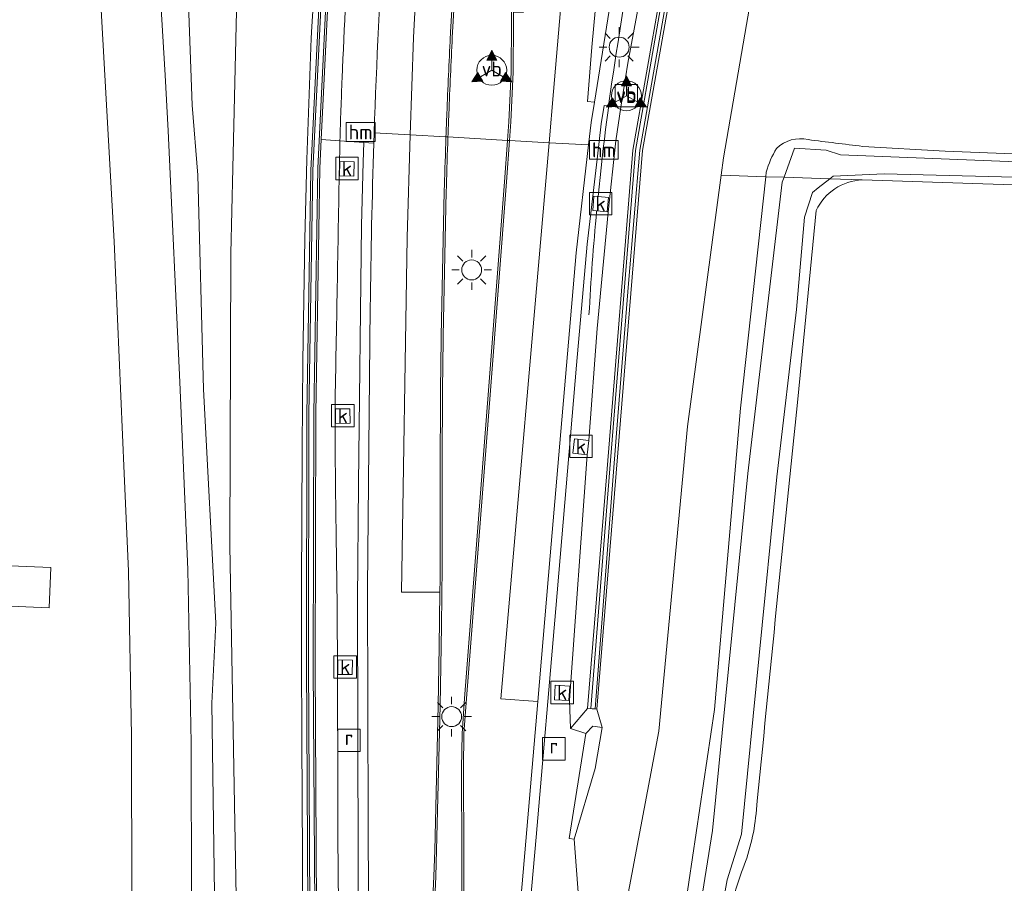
# Model space of a CAD drawing. Extents: x 168026 to 168874, y 448609 to 449769.
# Tile 28 of 39: x 168216 to 168315, y 449459 to 449545. Entities that reach past the tile are written whole.
import ezdxf
from ezdxf.enums import TextEntityAlignment as Align

# ---------------------------------------------------------------- set-up
doc = ezdxf.new("R2010")
doc.units = 0
doc.layers.get('0').update_dxf_attribs({"color": 252, "lineweight": 5})
for name, color, linetype, lineweight in [('B-WE-BV-GELEIDECONSTRUCTIE-G', 252, 'Continuous', 5), ('B-WE-BV-GELEIDECONSTRUCTIE-GV', 252, 'Continuous', 5), ('B-WE-GK-BESCHOEIING-G', 252, 'GK-BESCHOEIING', 5), ('B-WE-GR-BEPLANTING_CULTUUR_BOSPLANTSOEN-GV', 252, 'Continuous', 5), ('B-WE-GR-GROENVOORZIENING-GV', 252, 'Continuous', 5), ('B-WE-IE-TERREINAFSCHEIDING_KUNSTMATIG_MUUR-GV', 252, 'Continuous', 5), ('B-WE-KL-ET_LS_OV_LICHTMAST-S', 252, 'Continuous', 5), ('B-WE-OG-TERREIN_CULTUURSCHEIDING-GV', 252, 'Continuous', 5), ('B-WE-OG-TERREIN_ERF-GV', 252, 'Continuous', 5), ('B-WE-OG-TOPOGRAFIE_BEBOUWING-GV', 1, 'Continuous', 18), ('B-WE-OG-WATER_SLOOT-GV', 252, 'Continuous', 5), ('B-WE-RI-GWA_KOLK-S', 252, 'Continuous', 5), ('B-WE-RI-GWA_RIOOLPUT-S', 252, 'Continuous', 5), ('B-WE-VH-VERHARDING_GESLOTEN-GV', 252, 'Continuous', 5), ('B-WE-VH-VERHARDING_OPEN-GV', 252, 'Continuous', 5), ('B-WE-VW-BEWEGWIJZERING_DRAAGCONSTRUCTIE-S', 252, 'Continuous', 5), ('B-WE-VW-HECTOMETRERING-S', 252, 'Continuous', 5), ('B-WE-VW-VERKEERSTEKEN_BORD-S', 252, 'Continuous', 5), ('B-WE-VW-VERKEERSTEKEN_DRAAGCONSTRUCTIE-S', 252, 'Continuous', 5), ('vervallen-WE-GR-BOUWLAND-GV', 252, 'Continuous', 5), ('vervallen-WE-GR-GROENVOORZIENING-GV', 252, 'Continuous', 5), ('vervallen-WE-OG-TERREIN_CULTUURSCHEIDING-GV', 252, 'Continuous', 5), ('vervallen-WE-OG-TERREIN_ERF-GV', 252, 'Continuous', 5), ('vervallen-WE-OG-WATER_SLOOT-GV', 252, 'Continuous', 5)]:
    doc.layers.add(name, color=color, linetype=linetype, lineweight=lineweight)
doc.styles.add('NLCS-ISO', font='NLCS-ISO.ttf')
doc.linetypes.add('GK-BESCHOEIING', pattern='A,30,-5,[1,NLCS.SHX,S=1,R=0,X=0,Y=0],-5', length=40)

# ---------------------------------------------------------------- blocks, each defined once
blk = doc.blocks.new('SIE-WEG_VERKEERSBORD-SO')
at = {"color": 0, "linetype": 'ByBlock', "lineweight": 18}
blk.add_lwpolyline([(-1.125, -1.125), (1.125, -1.125), (1.125, 1.125), (-1.125, 1.125)], close=True, dxfattribs=at)
at = {"color": 0, "linetype": 'ByBlock', "lineweight": 18, "style": 'NLCS-ISO'}
blk.add_text('vb', height=1.5, dxfattribs=at).set_placement((0, 0), align=Align.MIDDLE_CENTER)
blk = doc.blocks.new('SIE-WEG_VERKEERSBORD_WEGWIJZER-SO')
at = {"linetype": 'ByBlock', "lineweight": 18}
h = blk.add_hatch(color=0, dxfattribs=at)
h.dxf.hatch_style = 1
h.paths.add_polyline_path([(0.5, 1), (0, 2), (-0.5, 1)])
h = blk.add_hatch(color=0, dxfattribs=at)
h.dxf.hatch_style = 1
h.paths.add_polyline_path([(-1.384, -0.222), (-2, -1.155), (-0.884, -1.088)])
h = blk.add_hatch(color=0, dxfattribs=at)
h.dxf.hatch_style = 1
h.paths.add_polyline_path([(1.384, -0.222), (2, -1.155), (0.884, -1.088)])
at = {"color": 0, "linetype": 'ByBlock', "lineweight": 18}
for points in [[(0.5, 1), (0, 2), (-0.5, 1)], [(-1.384, -0.222), (-2, -1.155), (-0.884, -1.088)], [(1.384, -0.222), (2, -1.155), (0.884, -1.088)]]:
    blk.add_lwpolyline(points, close=True, dxfattribs=at)
for points in [[(0, 1), (0, 0)], [(-1.134, -0.655), (0, 0)], [(1.134, -0.655), (0, 0)]]:
    blk.add_lwpolyline(points, dxfattribs=at)
blk = doc.blocks.new('SKL-ET_OV_LICHTMAST-SO')
at = {"color": 0, "linetype": 'ByBlock', "lineweight": 18}
for points in [[(0, 2), (0, 1.25)], [(-1.414, 1.414), (-0.884, 0.884)], [(0.884, 0.884), (1.414, 1.414)], [(-1.25, 0), (-2, 0)], [(2, 0), (1.25, 0)], [(-1.414, -1.414), (-0.884, -0.884)], [(0.884, -0.884), (1.414, -1.414)], [(0, -1.25), (0, -2)]]:
    blk.add_lwpolyline(points, dxfattribs=at)
blk.add_circle((0, 0), 1, dxfattribs=at)
blk = doc.blocks.new('SIE-WEG_PAAL_HECTOMETERPAAL-SO')
at = {"color": 0, "linetype": 'ByBlock', "lineweight": 18}
blk.add_lwpolyline([(-1.44375, -0.94375), (1.44375, -0.94375), (1.44375, 0.94375), (-1.44375, 0.94375)], close=True, dxfattribs=at)
at = {"color": 0, "linetype": 'ByBlock', "lineweight": 18, "style": 'NLCS-ISO'}
blk.add_text('hm', height=1.5, dxfattribs=at).set_placement((0, 0), align=Align.MIDDLE_CENTER)
blk = doc.blocks.new('SIE-WEG_PAAL_VERKEERSBORD-SO')
at = {"color": 0, "linetype": 'ByBlock', "lineweight": 18}
blk.add_circle((0, 0), 1.5, dxfattribs=at)
at = {"color": 0, "linetype": 'ByBlock', "lineweight": 18, "style": 'NLCS-ISO'}
blk.add_text('vb', height=1.5, dxfattribs=at).set_placement((0, 0.132), align=Align.MIDDLE_CENTER)
blk = doc.blocks.new('SRI-KOLK-SO')
at = {"color": 0, "linetype": 'ByBlock', "lineweight": 18}
blk.add_lwpolyline([(-1.125, -1.125), (1.125, -1.125), (1.125, 1.125), (-1.125, 1.125)], close=True, dxfattribs=at)
at = {"color": 0, "linetype": 'ByBlock', "lineweight": 18, "style": 'NLCS-ISO'}
blk.add_text('k', height=1.5, dxfattribs=at).set_placement((0, 0), align=Align.MIDDLE_CENTER)
blk = doc.blocks.new('SRI-PUT_INSPECTIEPUT_RIOOLPUT-SO')
at = {"color": 0, "linetype": 'ByBlock', "lineweight": 18}
blk.add_lwpolyline([(-1.125, -1.125), (1.125, -1.125), (1.125, 1.125), (-1.125, 1.125)], close=True, dxfattribs=at)
at = {"color": 0, "linetype": 'ByBlock', "lineweight": 18, "style": 'NLCS-ISO'}
blk.add_text('r', height=1.5, dxfattribs=at).set_placement((0, 0.283), align=Align.MIDDLE_CENTER)

msp = doc.modelspace()

# ---------------------------------------------------------------- linework, layer by layer
at = {"layer": 'B-WE-BV-GELEIDECONSTRUCTIE-G', "flags": 128}
msp.add_lwpolyline([(168277.981, 449553.589), (168276.364, 449543.088)], dxfattribs=at)
at = {"layer": 'B-WE-BV-GELEIDECONSTRUCTIE-G'}
for points in [[(168276.364, 449543.088, 0.014608), (168274.388, 449527.762)], [(168274.249, 449526.318, 0.009876), (168273.48, 449515.893)]]:
    msp.add_lwpolyline(points, format="xyb", dxfattribs=at)
at = {"layer": 'B-WE-BV-GELEIDECONSTRUCTIE-GV', "flags": 128}
for points in [[(168267.13, 449584.185), (168266.93, 449584.193), (168266.208, 449577.219), (168265.775, 449572.236), (168265.661, 449567.215), (168265.706, 449548.243), (168265.711, 449545.245), (168265.671, 449540.233), (168265.431, 449535.261), (168265.304, 449533.397), (168265.504, 449533.385), (168265.631, 449535.247), (168265.871, 449540.227), (168265.911, 449545.243), (168265.909, 449546.248), (168265.906, 449548.243), (168265.861, 449567.21), (168265.975, 449572.225), (168266.407, 449577.202)], [(168265.504, 449533.385), (168265.304, 449533.397), (168265.022, 449529.249), (168263.392, 449508.323), (168260.987, 449477.443), (168260.75, 449473.94), (168260.691, 449470.414), (168260.806, 449444.347), (168260.828, 449441.335), (168260.821, 449439.349), (168260.713, 449437.33), (168260.377, 449433.395), (168260.577, 449433.379), (168260.912, 449437.313), (168261.021, 449439.343), (168261.028, 449441.334), (168261.006, 449444.348), (168260.891, 449470.411), (168260.95, 449473.932), (168261.187, 449477.429), (168263.591, 449508.307), (168265.221, 449529.233)]]:
    msp.add_lwpolyline(points, close=True, dxfattribs=at)
for points in [[(168260.47, 449558.728), (168259.604, 449544.255), (168259.59, 449544.007), (168259.577, 449543.759)], [(168259.777, 449543.749), (168259.804, 449544.243), (168260.67, 449558.716)], [(168259.143, 449533.746), (168259.343, 449533.735)], [(168259.343, 449533.735), (168259.143, 449533.746)], [(168258.984, 449528.766), (168258.978, 449528.53), (168258.973, 449528.294), (168258.675, 449513.758)], [(168258.875, 449513.754), (168259.172, 449528.29), (168259.184, 449528.76)], [(168258.563, 449498.71), (168258.574, 449495.756)], [(168258.774, 449495.756), (168258.763, 449498.711)], [(168258.545, 449489.377), (168258.533, 449488.103), (168258.46, 449482.651), (168258.366, 449476.739), (168258.01, 449462.181), (168257.912, 449459.611), (168257.278, 449445.584), (168257.109, 449442.589), (168256.911, 449439.594), (168256.476, 449433.726), (168256.675, 449433.709), (168257.111, 449439.581), (168257.309, 449442.577), (168257.478, 449445.573), (168258.112, 449459.602), (168258.566, 449476.734), (168258.66, 449482.648)]]:
    msp.add_lwpolyline(points, dxfattribs=at)
at = {"layer": 'B-WE-BV-GELEIDECONSTRUCTIE-GV'}
for points in [[(168259.577, 449543.759, 0.002604), (168259.231, 449536.076)], [(168259.431, 449536.068, -0.002864), (168259.777, 449543.749)], [(168259.231, 449536.076, 0.000857), (168259.143, 449533.746)], [(168259.343, 449533.735, -0.00084), (168259.431, 449536.068)], [(168259.143, 449533.746, 0.001805), (168258.984, 449528.766)], [(168259.184, 449528.76, -0.001814), (168259.343, 449533.735)], [(168258.675, 449513.758, 0.003347), (168258.604, 449508.675)], [(168258.804, 449508.674, -0.003346), (168258.875, 449513.754)], [(168258.604, 449508.675, 0.001706), (168258.563, 449498.71)], [(168258.763, 449498.711, -0.001706), (168258.804, 449508.674)], [(168258.574, 449495.756, -0.002039), (168258.545, 449489.377)], [(168258.745, 449489.375, 0.002037), (168258.774, 449495.756)], [(168258.709, 449486.011, 0.001189), (168258.745, 449489.375)], [(168258.66, 449482.648, 0.000888), (168258.709, 449486.011)]]:
    msp.add_lwpolyline(points, format="xyb", dxfattribs=at)
at = {"layer": 'B-WE-GK-BESCHOEIING-G', "flags": 128}
for points in [[(168230.978, 449539.941), (168229.677, 449561.653)], [(168224.01, 449556.63), (168225.87, 449523.25)], [(168231.288, 449534.365), (168230.978, 449539.941)], [(168232.473, 449509.157), (168231.288, 449534.365)], [(168225.87, 449523.25), (168226.893, 449500)], [(168233.278, 449490.353), (168232.473, 449509.157)], [(168226.893, 449500), (168227.32, 449490.2), (168227.63, 449473.68), (168227.64, 449457.14), (168227.74, 449440.51), (168227.58, 449407.53), (168227.47, 449390.95), (168226.96, 449352.29), (168226.93, 449350.99), (168220.17, 449342.09), (168190.7, 449343.43), (168158.7, 449344.92)], [(168233.6, 449472.997), (168233.278, 449490.353)], [(168233.627, 449457.145), (168233.6, 449472.997)]]:
    msp.add_lwpolyline(points, dxfattribs=at)
at = {"layer": 'B-WE-GR-BEPLANTING_CULTUUR_BOSPLANTSOEN-GV', "flags": 128}
msp.add_lwpolyline([(168244.827, 449443.996), (168244.769, 449461.517), (168244.699, 449473.313), (168244.654, 449481.694), (168244.651, 449488.637), (168244.712, 449502.576), (168244.795, 449511.254), (168244.987, 449523.522), (168245.189, 449531.477), (168245.642, 449543.657), (168245.702, 449544.807), (168246.891, 449563.554), (168247.47, 449570.336), (168249.016, 449583.439), (168249.543, 449584.009), (168242.486, 449588.193), (168241.439, 449587.429), (168239.798, 449573.11), (168238.223, 449549.256), (168237.775, 449530.618), (168237.569, 449522.05), (168237.478, 449492.754), (168238.127, 449455.721)], dxfattribs=at)
at = {"layer": 'B-WE-GR-GROENVOORZIENING-GV', "flags": 128}
for points in [[(168281.953, 449595.851), (168281.367, 449589.803), (168281.347, 449589.593), (168281.318, 449589.296), (168281.285, 449588.959), (168281.084, 449586.88), (168281.042, 449586.452), (168280.332, 449579.127), (168279.078, 449567.911), (168277.337, 449556.839), (168275.627, 449547.246), (168274.032, 449537.21), (168273.712, 449535.197), (168273.447, 449532.935), (168272.18, 449522.13), (168269.603, 449491.753), (168268.35, 449477.136), (168266.781, 449458.839), (168264.636, 449434.934), (168264.476, 449433.048), (168263.126, 449417.115), (168260.77, 449387.309), (168258.472, 449357.487), (168256.998, 449333.597)], [(168259.143, 449533.746), (168259.343, 449533.735), (168265.304, 449533.397), (168265.504, 449533.385), (168265.631, 449535.247), (168265.871, 449540.227), (168265.911, 449545.243), (168265.909, 449546.248), (168265.906, 449548.243), (168265.861, 449567.21), (168265.975, 449572.225), (168266.407, 449577.202), (168267.13, 449584.185), (168266.93, 449584.193), (168262.766, 449584.351), (168262.566, 449584.359), (168261.601, 449573.666)], [(168292.398, 449584.357), (168287.726, 449582.31), (168282.702, 449554.026), (168278.843, 449532.389), (168276.378, 449502.072), (168274.281, 449476.353), (168274.816, 449474.522), (168274.091, 449470.412), (168272.003, 449463.327), (168272.454, 449457.123), (168270.459, 449434.369), (168267.595, 449401.68), (168265.567, 449374.433), (168263.227, 449330.273), (168265.114, 449329.107), (168267.196, 449328.53), (168277.605, 449328.02), (168277.669, 449329.47), (168267.845, 449329.999), (168266.27, 449330.717), (168266.024, 449331.552), (168268.715, 449374.239), (168269.096, 449378.482)], [(168249.516, 449555.15), (168249.581, 449556.598), (168252.346, 449583.046), (168250.43, 449583.083), (168247.73, 449555.902), (168246.627, 449533.469), (168248.515, 449533.341)], [(168260.47, 449558.728), (168259.604, 449544.255), (168259.59, 449544.007), (168259.577, 449543.759)], [(168258.605, 449343.411), (168259.104, 449351.494), (168260.702, 449373.408), (168262.375, 449394.929), (168264.048, 449416.084), (168265.229, 449430.086), (168266.993, 449450.017), (168268.187, 449463.526), (168270.154, 449486.47), (168272.227, 449510.849), (168273.289, 449523.002), (168274.288, 449531.519), (168274.703, 449535.06), (168274.994, 449536.895), (168276.687, 449536.717), (168277.382, 449541.137), (168279.18, 449550.847)], [(168272.454, 449457.123), (168272.003, 449463.327), (168271.504, 449463.381), (168273.164, 449473.923), (168271.641, 449474.437), (168271.526, 449477.271), (168273.306, 449501.877), (168271.865, 449502.033), (168272.02, 449503.474), (168273.462, 449503.319), (168274.298, 449514.536), (168275.395, 449526.209), (168276.159, 449533.362), (168276.687, 449536.717), (168274.994, 449536.895), (168274.703, 449535.06), (168274.288, 449531.519), (168273.289, 449523.002), (168272.227, 449510.849), (168270.154, 449486.47), (168268.187, 449463.526), (168266.993, 449450.017)], [(168248.515, 449533.341), (168246.627, 449533.469), (168246.486, 449530.609), (168246.094, 449506.006), (168246.029, 449480.615), (168246.178, 449456.443), (168246.101, 449431.625), (168245.783, 449405.161), (168245.212, 449381.89), (168244.404, 449357.873), (168243.359, 449329.791), (168244.773, 449329.75)], [(168244.773, 449329.75), (168246.093, 449329.695), (168246.139, 449330.618), (168246.873, 449330.589), (168248.006, 449348.452), (168248.581, 449362.407), (168248.987, 449372.568), (168249.309, 449381.303), (168249.748, 449395.711), (168250.265, 449419.005), (168250.441, 449441.049), (168250.355, 449460.843), (168250.28, 449487.245), (168250.381, 449498.949), (168250.688, 449524.89), (168250.849, 449531.216), (168250.915, 449533.177), (168248.515, 449533.341)], [(168261.006, 449444.348), (168260.891, 449470.411), (168260.95, 449473.932), (168261.187, 449477.429), (168263.591, 449508.307), (168265.221, 449529.233), (168265.504, 449533.385), (168265.304, 449533.397), (168259.343, 449533.735), (168259.143, 449533.746)], [(168251.909, 449533.11), (168250.915, 449533.177), (168250.849, 449531.216), (168250.688, 449524.89), (168250.381, 449498.949), (168250.28, 449487.245), (168250.355, 449460.843), (168250.441, 449441.049), (168250.265, 449419.005), (168249.748, 449395.711), (168249.309, 449381.303), (168248.987, 449372.568), (168248.581, 449362.407), (168248.006, 449348.452), (168246.873, 449330.589), (168246.822, 449328.645), (168247.271, 449328.621), (168247.43, 449328.613), (168247.324, 449326.143)], [(168258.984, 449528.766), (168258.978, 449528.53), (168258.973, 449528.294), (168258.675, 449513.758)], [(168248.928, 449346.537), (168249.747, 449366.419), (168250.131, 449376.216), (168250.509, 449387.003), (168251.149, 449410.305), (168251.468, 449434.15), (168251.47, 449434.291), (168251.337, 449465.004), (168251.277, 449488.542), (168251.558, 449516.656)], [(168258.563, 449498.71), (168258.574, 449495.756)], [(168258.545, 449489.377), (168258.533, 449488.103), (168258.46, 449482.651), (168258.366, 449476.739), (168258.01, 449462.181), (168257.912, 449459.611), (168257.278, 449445.584)]]:
    msp.add_lwpolyline(points, dxfattribs=at)
for points in [[(168271.641, 449474.437), (168273.335, 449476.434), (168275.29, 449500.454), (168277.878, 449532.42), (168281.979, 449555.693), (168286.526, 449581.54), (168283.175, 449581.802), (168282.947, 449575.088), (168280.581, 449559.908), (168279.401, 449552.28), (168279.18, 449550.847), (168277.382, 449541.137), (168276.687, 449536.717), (168276.159, 449533.362), (168275.395, 449526.209), (168274.298, 449514.536), (168273.462, 449503.319), (168273.306, 449501.877), (168271.526, 449477.271)], [(168249.947, 449531.247), (168249.921, 449529.797), (168248.471, 449529.823), (168248.498, 449531.273)], [(168274.388, 449527.762), (168275.422, 449527.676), (168275.301, 449526.231), (168274.249, 449526.318), (168273.856, 449526.351), (168273.977, 449527.796)], [(168249.51, 449506.483), (168249.526, 449505.033), (168248.076, 449505.017), (168248.061, 449506.467)], [(168249.767, 449481.278), (168249.75, 449479.829), (168248.3, 449479.845), (168248.317, 449481.295)], [(168270.02, 449477.316), (168270.105, 449478.764), (168271.552, 449478.678), (168271.467, 449477.231)], [(168273.335, 449476.434), (168271.641, 449474.437), (168273.164, 449473.923), (168273.88, 449474.647), (168274.816, 449474.522), (168274.281, 449476.353)], [(168274.816, 449474.522), (168273.88, 449474.647), (168273.164, 449473.923), (168271.504, 449463.381), (168272.003, 449463.327), (168274.091, 449470.412)]]:
    msp.add_lwpolyline(points, close=True, dxfattribs=at)
at = {"layer": 'B-WE-GR-GROENVOORZIENING-GV'}
for points in [[(168248.733, 449539.618, -0.003802), (168249.516, 449555.15)], [(168259.577, 449543.759, 0.002604), (168259.231, 449536.076)], [(168248.515, 449533.341, -0.004485), (168248.733, 449539.618)], [(168259.231, 449536.076, 0.000857), (168259.143, 449533.746)], [(168248.515, 449533.341, 0.001568), (168248.459, 449530.791)], [(168248.459, 449530.791, -0.001568), (168248.515, 449533.341)], [(168259.143, 449533.746, 0.001805), (168258.984, 449528.766)], [(168251.558, 449516.656, -0.005448), (168251.909, 449533.11)], [(168248.459, 449530.791, 0.000125), (168248.022, 449506.606)], [(168248.022, 449506.606, -0.000125), (168248.459, 449530.791)], [(168258.675, 449513.758, 0.003347), (168258.604, 449508.675)], [(168258.604, 449508.675, 0.001706), (168258.563, 449498.71)], [(168248.022, 449506.606, 0.003961), (168248.017, 449505.847)], [(168248.017, 449505.847, -0.003961), (168248.022, 449506.606)], [(168248.017, 449505.847, 0.003177), (168248.146, 449492.94)], [(168248.146, 449492.94, -0.003177), (168248.017, 449505.847)], [(168258.574, 449495.756, -0.002039), (168258.545, 449489.377)], [(168248.146, 449492.94, -0.003332), (168248.265, 449480.636)], [(168248.265, 449480.636, 0.003332), (168248.146, 449492.94)], [(168248.265, 449480.636, -0.000164), (168248.299, 449468.439)], [(168248.299, 449468.439, 0.000164), (168248.265, 449480.636)], [(168248.299, 449468.439, 0.003162), (168248.36, 449457.371)], [(168248.36, 449457.371, -0.003162), (168248.299, 449468.439)]]:
    msp.add_lwpolyline(points, format="xyb", dxfattribs=at)
at = {"layer": 'B-WE-IE-TERREINAFSCHEIDING_KUNSTMATIG_MUUR-GV', "flags": 128}
for points in [[(168254.236, 449597.068), (168253.608, 449591.004), (168253.591, 449590.839), (168253.561, 449590.546), (168253.527, 449590.232), (168253.311, 449588.133), (168253.266, 449587.706), (168252.845, 449583.636), (168250.49, 449583.682), (168250.504, 449583.83), (168249.606, 449583.967), (168249.426, 449582.28), (168246.862, 449556.112), (168245.59, 449530.365), (168245.191, 449505.894), (168245.166, 449481.077), (168245.294, 449456.528), (168245.213, 449432.137), (168244.887, 449405.355), (168244.277, 449381.805), (168243.471, 449357.528), (168242.406, 449328.771)], [(168246.178, 449456.443), (168246.029, 449480.615), (168246.094, 449506.006), (168246.486, 449530.609), (168246.627, 449533.469), (168247.73, 449555.902), (168250.43, 449583.083), (168252.346, 449583.046), (168252.746, 449583.038), (168253.565, 449582.99), (168253.74, 449584.764), (168254.296, 449584.758), (168254.407, 449584.757), (168254.706, 449587.641), (168254.751, 449588.07), (168254.968, 449590.162), (168255, 449590.474), (168255.031, 449590.775), (168255.054, 449590.997), (168255.681, 449597.044)], [(168281.979, 449555.693), (168277.878, 449532.42), (168275.29, 449500.454), (168273.335, 449476.434), (168274.281, 449476.353), (168276.378, 449502.072), (168278.843, 449532.389), (168282.702, 449554.026)]]:
    msp.add_lwpolyline(points, dxfattribs=at)
for points in [[(168247.541, 449555.916), (168246.297, 449530.615), (168245.905, 449506.008), (168245.84, 449480.615), (168245.989, 449456.443), (168245.912, 449431.626), (168245.594, 449405.163), (168245.012, 449381.897), (168244.204, 449357.88), (168243.126, 449328.917), (168242.611, 449328.912), (168243.671, 449357.521), (168244.477, 449381.798), (168245.087, 449405.351), (168245.413, 449432.135), (168245.494, 449456.528), (168245.366, 449481.077), (168245.391, 449505.892), (168245.79, 449530.358), (168247.062, 449556.097), (168249.625, 449582.261), (168249.79, 449583.803), (168250.304, 449583.724)], [(168249.79, 449583.803), (168249.625, 449582.261), (168247.062, 449556.097), (168245.79, 449530.358), (168245.391, 449505.892), (168245.366, 449481.077), (168245.494, 449456.528), (168245.413, 449432.135), (168245.087, 449405.351), (168244.477, 449381.798), (168243.671, 449357.521), (168242.611, 449328.912), (168243.126, 449328.917), (168244.204, 449357.88), (168245.012, 449381.897), (168245.594, 449405.163), (168245.912, 449431.626), (168245.989, 449456.443), (168245.84, 449480.615), (168245.905, 449506.008), (168246.297, 449530.615), (168247.541, 449555.916), (168250.304, 449583.724)], [(168286.981, 449582.351), (168287.463, 449582.304), (168283.153, 449558.348), (168278.587, 449532.407), (168277.454, 449519.041), (168276.227, 449504.038), (168274.108, 449476.394), (168273.652, 449476.431), (168275.578, 449500.453), (168278.144, 449532.369), (168282.217, 449555.683)], [(168278.144, 449532.369), (168275.578, 449500.453), (168273.652, 449476.431), (168274.108, 449476.394), (168276.227, 449504.038), (168277.454, 449519.041), (168278.587, 449532.407), (168283.153, 449558.348), (168287.463, 449582.304), (168286.981, 449582.351), (168282.217, 449555.683)]]:
    msp.add_lwpolyline(points, close=True, dxfattribs=at)
at = {"layer": 'B-WE-OG-TERREIN_CULTUURSCHEIDING-GV', "flags": 128}
for points in [[(168237.29, 449333.818), (168237.92, 449358.412), (168238.415, 449378.766), (168238.468, 449402.76), (168238.899, 449430.887), (168238.606, 449440.302), (168238.127, 449455.721), (168237.478, 449492.754), (168237.569, 449522.05), (168237.775, 449530.618), (168238.223, 449549.256), (168239.798, 449573.11), (168241.439, 449587.429), (168235.582, 449585.153), (168232.492, 449580.563), (168232.577, 449572.724), (168232.725, 449563.621), (168233.704, 449536.92)], [(168245.294, 449456.528), (168245.166, 449481.077), (168245.191, 449505.894), (168245.59, 449530.365), (168246.862, 449556.112), (168249.426, 449582.28), (168249.606, 449583.967), (168249.543, 449584.009), (168249.016, 449583.439), (168247.47, 449570.336), (168246.891, 449563.554), (168245.702, 449544.807), (168245.642, 449543.657), (168245.189, 449531.477), (168244.987, 449523.522), (168244.795, 449511.254), (168244.712, 449502.576), (168244.651, 449488.637), (168244.654, 449481.694), (168244.699, 449473.313), (168244.769, 449461.517), (168244.827, 449443.996)], [(168233.704, 449536.92), (168234.254, 449529.901), (168234.843, 449508.455), (168236.061, 449484.975), (168235.679, 449476.962), (168235.939, 449457.843), (168235.66, 449440.348), (168236.05, 449418.109), (168235.616, 449384.684), (168235.817, 449345.494)], [(168248.515, 449533.341), (168250.915, 449533.177), (168251.909, 449533.11), (168251.943, 449534.154)]]:
    msp.add_lwpolyline(points, dxfattribs=at)
at = {"layer": 'B-WE-OG-TERREIN_CULTUURSCHEIDING-GV'}
for points in [[(168251.943, 449534.154, -0.014033), (168254.563, 449576.625)], [(168249.516, 449555.15, 0.003802), (168248.733, 449539.618)], [(168248.733, 449539.618, 0.004485), (168248.515, 449533.341)]]:
    msp.add_lwpolyline(points, format="xyb", dxfattribs=at)
at = {"layer": 'B-WE-OG-TERREIN_ERF-GV', "flags": 128}
msp.add_lwpolyline([(168026.115, 449351.089), (168037.48, 449350.57), (168075.97, 449348.77), (168094.45, 449347.88), (168112.95, 449347.03), (168131.54, 449346.15), (168150.22, 449345.3), (168158.7, 449344.92), (168190.7, 449343.43), (168220.17, 449342.09), (168226.93, 449350.99), (168226.96, 449352.29), (168227.47, 449390.95), (168227.58, 449407.53), (168227.74, 449440.51), (168227.64, 449457.14), (168227.63, 449473.68), (168227.32, 449490.2), (168226.893, 449500), (168225.87, 449523.25), (168224.01, 449556.63), (168223.24, 449569.66)], dxfattribs=at)
msp.add_lwpolyline([(168219.534, 449490.557), (168219.365, 449486.53), (168214.665, 449486.726), (168214.265, 449477.136), (168203.762, 449477.574), (168203.917, 449481.291), (168203.522, 449481.809), (168203.582, 449483.247), (168204.007, 449483.23), (168204.213, 449488.179), (168210.447, 449487.919), (168210.573, 449490.931)], close=True, dxfattribs=at)
at = {"layer": 'B-WE-OG-TOPOGRAFIE_BEBOUWING-GV', "flags": 128}
msp.add_lwpolyline([(168219.365, 449486.53), (168219.534, 449490.557), (168210.573, 449490.931), (168210.447, 449487.919), (168204.213, 449488.179), (168204.007, 449483.23), (168203.582, 449483.247), (168203.522, 449481.809), (168203.917, 449481.291), (168203.762, 449477.574), (168214.265, 449477.136), (168214.665, 449486.726)], close=True, dxfattribs=at)
at = {"layer": 'B-WE-OG-WATER_SLOOT-GV', "flags": 128}
for points in [[(168235.939, 449457.843), (168235.679, 449476.962), (168236.061, 449484.975), (168234.843, 449508.455), (168234.254, 449529.901), (168233.704, 449536.92), (168232.725, 449563.621), (168232.577, 449572.724), (168232.492, 449580.563), (168232.299, 449587.834), (168231.091, 449587.893), (168230.847, 449580.317), (168230.821, 449579.911), (168230.391, 449573.236), (168229.735, 449562.591), (168229.677, 449561.653), (168230.978, 449539.941), (168231.288, 449534.365), (168232.473, 449509.157), (168233.278, 449490.353), (168233.6, 449472.997), (168233.627, 449457.145)], [(168232.802, 449341.542), (168232.879, 449353.33), (168233.005, 449360.58), (168233.426, 449384.779), (168233.57, 449407.336), (168233.721, 449440.42), (168233.627, 449457.145), (168233.6, 449472.997), (168233.278, 449490.353), (168232.473, 449509.157), (168231.288, 449534.365), (168230.978, 449539.941), (168229.677, 449561.653), (168229.735, 449562.591), (168230.391, 449573.236), (168230.821, 449579.911), (168230.847, 449580.317), (168230.721, 449580.363), (168230.724, 449580.891), (168230.725, 449581.099), (168229.219, 449581.168), (168229.152, 449581.171), (168222.729, 449581.496), (168209.851, 449582.147)], [(168223.24, 449569.66), (168224.01, 449556.63), (168225.87, 449523.25), (168226.893, 449500), (168227.32, 449490.2), (168227.63, 449473.68), (168227.64, 449457.14), (168227.74, 449440.51), (168227.58, 449407.53), (168227.47, 449390.95), (168226.96, 449352.29), (168226.93, 449350.99), (168220.17, 449342.09), (168190.7, 449343.43), (168158.7, 449344.92), (168150.22, 449345.3), (168131.54, 449346.15), (168112.95, 449347.03), (168094.45, 449347.88), (168075.97, 449348.77), (168037.48, 449350.57), (168026.115, 449351.089)]]:
    msp.add_lwpolyline(points, dxfattribs=at)
at = {"layer": 'B-WE-VH-VERHARDING_GESLOTEN-GV', "flags": 128}
for points in [[(168276.099, 449672.46), (168276.808, 449675.922), (168273.275, 449676.653), (168271.555, 449668.179), (168265.999, 449637.375), (168265.599, 449634.831), (168262.321, 449613.995), (168260.904, 449602.534), (168259.02, 449586.309), (168257.65, 449570.584), (168256.49, 449555.077), (168255.886, 449543.7), (168255.56, 449533.949), (168259.143, 449533.746)], [(168251.943, 449534.154), (168255.56, 449533.949), (168255.886, 449543.7), (168256.49, 449555.077), (168257.65, 449570.584), (168259.02, 449586.309), (168260.904, 449602.534)], [(168272.296, 449603.073), (168270.343, 449582.888), (168267.931, 449558.897), (168266.899, 449546.248), (168265.909, 449546.248), (168265.911, 449545.243), (168265.871, 449540.227), (168265.631, 449535.247), (168265.504, 449533.385), (168269.488, 449533.159), (168269.929, 449538.294), (168271.665, 449558.627), (168272.756, 449570.792), (168274.21, 449586.546), (168275.729, 449602.874)], [(168275.729, 449602.874), (168274.21, 449586.546), (168272.756, 449570.792), (168271.665, 449558.627), (168269.929, 449538.294), (168269.488, 449533.159), (168273.447, 449532.935), (168273.712, 449535.197), (168274.032, 449537.21), (168273.319, 449537.28), (168273.778, 449542.727), (168274.843, 449554.323), (168275.5, 449562.344), (168278.421, 449594.732)], [(168278.421, 449594.732), (168275.5, 449562.344), (168274.843, 449554.323), (168273.778, 449542.727), (168273.319, 449537.28), (168274.032, 449537.21), (168275.627, 449547.246), (168277.337, 449556.839), (168279.078, 449567.911), (168280.332, 449579.127), (168281.042, 449586.452), (168281.084, 449586.88), (168281.285, 449588.959), (168281.318, 449589.296), (168281.347, 449589.593), (168281.367, 449589.803), (168281.953, 449595.851)], [(168259.577, 449543.759), (168259.59, 449544.007), (168259.604, 449544.255), (168260.47, 449558.728)], [(168251.558, 449516.656), (168251.277, 449488.542), (168251.337, 449465.004), (168251.47, 449434.291), (168251.468, 449434.15), (168256.476, 449433.726), (168256.911, 449439.594), (168257.109, 449442.589), (168257.278, 449445.584), (168257.912, 449459.611), (168258.01, 449462.181), (168258.366, 449476.739), (168258.46, 449482.651), (168258.533, 449488.103), (168254.691, 449488.084), (168255.259, 449523.656), (168255.56, 449533.949), (168251.943, 449534.154), (168251.909, 449533.11)], [(168259.143, 449533.746), (168255.56, 449533.949), (168255.259, 449523.656), (168254.691, 449488.084), (168258.533, 449488.103), (168258.545, 449489.377)], [(168258.675, 449513.758), (168258.973, 449528.294), (168258.978, 449528.53), (168258.984, 449528.766)], [(168258.574, 449495.756), (168258.563, 449498.71)]]:
    msp.add_lwpolyline(points, dxfattribs=at)
at = {"layer": 'B-WE-VH-VERHARDING_GESLOTEN-GV'}
for points in [[(168254.563, 449576.625, 0.014033), (168251.943, 449534.154)], [(168259.231, 449536.076, -0.002604), (168259.577, 449543.759)], [(168259.143, 449533.746, -0.000857), (168259.231, 449536.076)], [(168258.984, 449528.766, -0.001805), (168259.143, 449533.746)], [(168251.909, 449533.11, 0.005448), (168251.558, 449516.656)], [(168258.604, 449508.675, -0.003347), (168258.675, 449513.758)], [(168258.563, 449498.71, -0.001706), (168258.604, 449508.675)], [(168258.545, 449489.377, 0.002039), (168258.574, 449495.756)]]:
    msp.add_lwpolyline(points, format="xyb", dxfattribs=at)
at = {"layer": 'B-WE-VH-VERHARDING_GESLOTEN-GV', "flags": 128}
for points in [[(168260.577, 449433.379), (168264.476, 449433.048), (168264.636, 449434.934), (168266.781, 449458.839), (168268.35, 449477.136), (168264.633, 449477.386), (168269.488, 449533.159), (168265.504, 449533.385), (168265.221, 449529.233), (168263.591, 449508.307), (168261.187, 449477.429), (168260.95, 449473.932), (168260.891, 449470.411), (168261.006, 449444.348), (168261.028, 449441.334), (168261.021, 449439.343), (168260.912, 449437.313)], [(168273.447, 449532.935), (168269.488, 449533.159), (168264.633, 449477.386), (168268.35, 449477.136), (168269.603, 449491.753), (168272.18, 449522.13)]]:
    msp.add_lwpolyline(points, close=True, dxfattribs=at)
at = {"layer": 'B-WE-VH-VERHARDING_OPEN-GV', "flags": 128}
for points in [[(168248.471, 449529.823), (168249.921, 449529.797), (168249.947, 449531.247), (168248.498, 449531.273)], [(168274.249, 449526.318), (168275.301, 449526.231), (168275.422, 449527.676), (168274.388, 449527.762), (168273.977, 449527.796), (168273.856, 449526.351)], [(168248.076, 449505.017), (168249.526, 449505.033), (168249.51, 449506.483), (168248.061, 449506.467)], [(168273.306, 449501.877), (168273.462, 449503.319), (168272.02, 449503.474), (168271.865, 449502.033)], [(168248.3, 449479.845), (168249.75, 449479.829), (168249.767, 449481.278), (168248.317, 449481.295)], [(168270.02, 449477.316), (168271.467, 449477.231), (168271.552, 449478.678), (168270.105, 449478.764)]]:
    msp.add_lwpolyline(points, close=True, dxfattribs=at)
at = {"layer": 'vervallen-WE-GR-BOUWLAND-GV'}
for points in [[(168300.866, 449529.434, 0.277288), (168296.262, 449526.363)], [(168294.428, 449507.454, 0.001786), (168290.232, 449465.87)], [(168290.232, 449465.87, -0.071412), (168288.78, 449460.019)]]:
    msp.add_lwpolyline(points, format="xyb", dxfattribs=at)
at = {"layer": 'vervallen-WE-GR-BOUWLAND-GV', "flags": 128}
for points in [[(168690.047, 449478.939), (168690.508, 449485.306), (168692.027, 449506.278), (168690.157, 449510.142), (168677.008, 449510.048), (168640.818, 449511.664), (168594.296, 449514.284), (168558.249, 449517.514), (168530.589, 449517.942), (168431.531, 449523.389), (168391.337, 449526.639), (168371.531, 449527.111), (168300.866, 449529.434)], [(168296.262, 449526.363), (168294.428, 449507.454)], [(168288.78, 449460.019), (168287.601, 449456.464), (168283.091, 449428.272), (168282.407, 449423.995), (168297.633, 449422.278), (168306.869, 449421.237), (168326.425, 449420.404), (168367.058, 449418.672), (168485.765, 449412.877), (168486.175, 449417.896), (168487.716, 449418.217), (168488.034, 449422.583), (168486.571, 449422.731), (168490.089, 449465.791), (168392.642, 449470.197), (168379.168, 449471.438)]]:
    msp.add_lwpolyline(points, dxfattribs=at)
at = {"layer": 'vervallen-WE-GR-GROENVOORZIENING-GV', "flags": 128}
msp.add_lwpolyline([(168269.096, 449378.482), (168271.194, 449401.825), (168273.1, 449424.282), (168273.896, 449433.66), (168276.633, 449453.816), (168280.478, 449474.149), (168283.371, 449504.699), (168286.731, 449529.899), (168286.964, 449531.643), (168296.294, 449585.736)], dxfattribs=at)
at = {"layer": 'vervallen-WE-OG-TERREIN_CULTUURSCHEIDING-GV', "flags": 128}
msp.add_lwpolyline([(168278.329, 449423.838), (168279.681, 449434.295), (168283.109, 449456.541), (168286.049, 449476.325), (168288.66, 449506.531), (168291.198, 449529.752), (168286.731, 449529.899), (168283.371, 449504.699), (168280.478, 449474.149), (168276.633, 449453.816), (168273.896, 449433.66), (168273.1, 449424.282)], close=True, dxfattribs=at)
at = {"layer": 'vervallen-WE-OG-TERREIN_ERF-GV', "flags": 128}
for points in [[(168317.571, 449585.058), (168305.424, 449585.556), (168300.348, 449585.908), (168295.702, 449586.128), (168295.672, 449585.792), (168296.294, 449585.736), (168286.964, 449531.643), (168286.731, 449529.899), (168291.198, 449529.752)], [(168300.923, 449532.793), (168309.197, 449532.313), (168340.662, 449531.091)], [(168291.198, 449529.752), (168291.248, 449530.21)]]:
    msp.add_lwpolyline(points, dxfattribs=at)
at = {"layer": 'vervallen-WE-OG-TERREIN_ERF-GV'}
for points in [[(168292.287, 449532.596, -0.252227), (168295.454, 449533.475)], [(168295.454, 449533.475, 0.003579), (168300.923, 449532.793)], [(168291.248, 449530.21, -0.063415), (168292.287, 449532.596)]]:
    msp.add_lwpolyline(points, format="xyb", dxfattribs=at)
at = {"layer": 'vervallen-WE-OG-WATER_SLOOT-GV', "flags": 128}
for points in [[(168692.865, 449485.121), (168693.712, 449500), (168694.751, 449515.96), (168696.288, 449542.983), (168697.045, 449557.028), (168697.299, 449561.752), (168695.403, 449561.872), (168694.164, 449536.734), (168692.806, 449515.639), (168639.406, 449517.382), (168634.401, 449517.55), (168628.872, 449517.701), (168592.712, 449519.853), (168588.085, 449520.11), (168546.892, 449522.398), (168499.209, 449525.027), (168464.458, 449526.83), (168432.931, 449528.423), (168399.658, 449529.947), (168391.547, 449530.199), (168366.892, 449530.962), (168340.662, 449531.091), (168309.197, 449532.313), (168300.923, 449532.793)], [(168291.248, 449530.21), (168291.198, 449529.752), (168293.033, 449529.691), (168294.097, 449532.628), (168297.247, 449532.421), (168298.694, 449531.936), (168336.57, 449530.426), (168378.139, 449529.93), (168423.175, 449527.804), (168464.106, 449525.729), (168489.866, 449524.292), (168526.088, 449522.622), (168567.299, 449519.908), (168604.268, 449517.767), (168641.361, 449515.511), (168691.537, 449513.618)], [(168336.57, 449530.426), (168298.694, 449531.936), (168297.247, 449532.421), (168294.097, 449532.628), (168293.033, 449529.691), (168297.612, 449529.541), (168297.968, 449529.821), (168303.09, 449530.053), (168335.735, 449529.192)], [(168300.866, 449529.434), (168297.612, 449529.541), (168296.466, 449528.639), (168295.886, 449528.183), (168295.095, 449525.683), (168294.295, 449516.438), (168292.314, 449499.673), (168288.781, 449463.839), (168287.322, 449459.241), (168283.939, 449440.527), (168281.102, 449426.07), (168281.022, 449423.72), (168281.794, 449423.686), (168282.334, 449423.54), (168282.407, 449423.995), (168283.091, 449428.272), (168287.601, 449456.464), (168288.78, 449460.019)], [(168597.726, 449516.677), (168587.914, 449517.064), (168579.743, 449517.529), (168547.542, 449518.941), (168495.909, 449522.292), (168468.252, 449523.695), (168443.762, 449525.036), (168396.636, 449527.246), (168354.28, 449529.044), (168335.735, 449529.192), (168303.09, 449530.053), (168297.968, 449529.821), (168297.612, 449529.541)], [(168297.612, 449529.541), (168300.866, 449529.434), (168371.531, 449527.111), (168391.337, 449526.639), (168431.531, 449523.389), (168530.589, 449517.942), (168558.249, 449517.514), (168594.296, 449514.284), (168640.818, 449511.664), (168677.008, 449510.048), (168690.157, 449510.142), (168692.027, 449506.278), (168690.508, 449485.306)], [(168294.428, 449507.454), (168296.262, 449526.363)]]:
    msp.add_lwpolyline(points, dxfattribs=at)
at = {"layer": 'vervallen-WE-OG-WATER_SLOOT-GV'}
for points in [[(168295.454, 449533.475, 0.252227), (168292.287, 449532.596)], [(168300.923, 449532.793, -0.003579), (168295.454, 449533.475)], [(168292.287, 449532.596, 0.063415), (168291.248, 449530.21)], [(168296.262, 449526.363, -0.277288), (168300.866, 449529.434)], [(168290.232, 449465.87, -0.001786), (168294.428, 449507.454)], [(168288.78, 449460.019, 0.071412), (168290.232, 449465.87)]]:
    msp.add_lwpolyline(points, format="xyb", dxfattribs=at)
at = {"layer": 'vervallen-WE-OG-WATER_SLOOT-GV', "flags": 128}
for points in [[(168291.198, 449529.752), (168288.66, 449506.531), (168286.049, 449476.325), (168283.109, 449456.541), (168279.681, 449434.295), (168278.329, 449423.838), (168279.412, 449423.79), (168285.879, 449464.214), (168289.406, 449499.988), (168292.86, 449529.215), (168293.033, 449529.691)], [(168279.412, 449423.79), (168281.022, 449423.72), (168281.102, 449426.07), (168283.939, 449440.527), (168287.322, 449459.241), (168288.781, 449463.839), (168292.314, 449499.673), (168294.295, 449516.438), (168295.095, 449525.683), (168295.886, 449528.183), (168296.466, 449528.639), (168297.612, 449529.541), (168293.033, 449529.691), (168292.86, 449529.215), (168289.406, 449499.988), (168285.879, 449464.214)]]:
    msp.add_lwpolyline(points, close=True, dxfattribs=at)

# ---------------------------------------------------------------- block references
at = {"layer": 'B-WE-KL-ET_LS_OV_LICHTMAST-S'}
for p in [(168276.505, 449542.741), (168261.719, 449520.404), (168259.712, 449475.617)]:
    msp.add_blockref('SKL-ET_OV_LICHTMAST-SO', p, dxfattribs=at)
at = {"layer": 'B-WE-RI-GWA_KOLK-S'}
for p in [(168249.214, 449530.569), (168274.646, 449527.047), (168248.797, 449505.784), (168272.671, 449502.709), (168249.038, 449480.596), (168270.792, 449478.031)]:
    msp.add_blockref('SRI-KOLK-SO', p, dxfattribs=at)
at = {"layer": 'B-WE-RI-GWA_RIOOLPUT-S'}
for p in [(168249.416, 449473.23), (168269.961, 449472.391)]:
    msp.add_blockref('SRI-PUT_INSPECTIEPUT_RIOOLPUT-SO', p, dxfattribs=at)
at = {"layer": 'B-WE-VW-BEWEGWIJZERING_DRAAGCONSTRUCTIE-S'}
for p in [(168263.73, 449540.424), (168277.231, 449537.871)]:
    msp.add_blockref('SIE-WEG_VERKEERSBORD_WEGWIJZER-SO', p, dxfattribs=at)
at = {"layer": 'B-WE-VW-HECTOMETRERING-S'}
for p in [(168250.585, 449534.231), (168274.979, 449532.444)]:
    msp.add_blockref('SIE-WEG_PAAL_HECTOMETERPAAL-SO', p, dxfattribs=at)
at = {"layer": 'B-WE-VW-VERKEERSTEKEN_BORD-S'}
msp.add_blockref('SIE-WEG_VERKEERSBORD-SO', (168277.225, 449537.871), dxfattribs=at)
at = {"layer": 'B-WE-VW-VERKEERSTEKEN_DRAAGCONSTRUCTIE-S'}
for p in [(168263.73, 449540.424), (168277.231, 449537.871)]:
    msp.add_blockref('SIE-WEG_PAAL_VERKEERSBORD-SO', p, dxfattribs=at)

doc.saveas('drawing.dxf')
